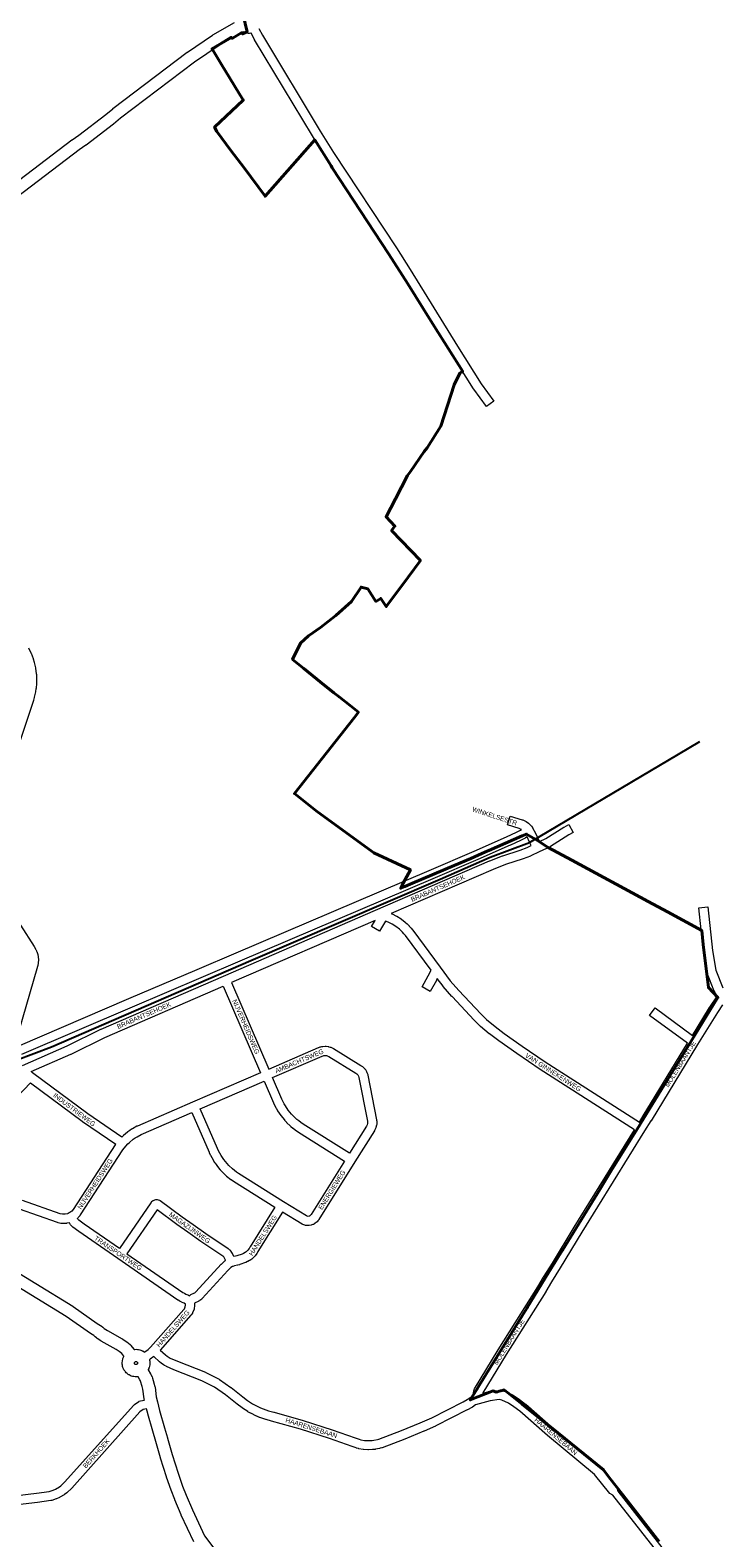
# Model space of a CAD drawing. Header units: metres. Extents: x 123817 to 142006, y 393105 to 406084.
# Tile 137 of 138: x 139196 to 140323, y 401430 to 403894. Entities that reach past the tile are written whole.
import ezdxf
from ezdxf.enums import TextEntityAlignment as Align

# ---------------------------------------------------------------- set-up
doc = ezdxf.new("R2010")
doc.units = ezdxf.units.M
doc.header["$MEASUREMENT"] = 0
doc.styles.add('Style-Arial', font='arial.ttf')

msp = doc.modelspace()

# ---------------------------------------------------------------- linework, layer by layer
at = {"color": 7, "linetype": 'Continuous', "lineweight": 40, "flags": 128}
msp.add_lwpolyline([(140223.6, 401424.2), (140164.7, 401500), (140142.2, 401528.8), (140132.9, 401541.5), (140057.9, 401602), (140000, 401648.6), (139976.1, 401667.8), (139970.7, 401672.2), (139967.3, 401671.4), (139964.6, 401670.4), (139962.2, 401669.8), (139959.8, 401669.1), (139957.3, 401668.7), (139952.4, 401670.4), (139915.1, 401655.9), (139925.6, 401672.8), (139929.4, 401679.1), (139929.5, 401679.4), (139993.6, 401783.2), (140000, 401793.4), (140008.1, 401806.4), (140008.6, 401807.2), (140042.8, 401863.3), (140065.8, 401900.5), (140066.2, 401901.1), (140127.1, 402000), (140145.6, 402030.2), (140187.8, 402098.2), (140276, 402241.8), (140319.8, 402313), (140304.4, 402329.5), (140296, 402399.6), (140293.3, 402422.6), (140237.3, 402453), (140205.6, 402470.2), (140080.9, 402537.7), (140042.3, 402558.6), (140024.9, 402569.6), (140007, 402580.2), (140006.9, 402580.2), (140000, 402577.3), (139945.3, 402553.7), (139943.7, 402553), (139934.2, 402548.8), (139915.7, 402540.6), (139888.8, 402529), (139820.6, 402500), (139808.1, 402494.7), (139801.2, 402491.7), (139803.3, 402495.6), (139805.6, 402500), (139817.1, 402521.6), (139757.6, 402549.6), (139755.2, 402551.3), (139755.2, 402551.4), (139662.9, 402618.5), (139627.6, 402646.5), (139725.1, 402770.3), (139732.1, 402779.3), (139718.6, 402790.1), (139700.5, 402804.5), (139692.1, 402811.2), (139669.5, 402829.2), (139642.7, 402850.6), (139642.7, 402850.7), (139624.7, 402865.6), (139637.4, 402892.4), (139650.4, 402904), (139670, 402917.7), (139695.2, 402937.5), (139720.8, 402960.5), (139736.5, 402983.7), (139747.8, 402980.9), (139760.8, 402960.3), (139768.7, 402965.2), (139777.6, 402951.9), (139802.4, 402985.1), (139813.5, 403000), (139833.6, 403027), (139786.5, 403076.4), (139791.8, 403083.2), (139777.4, 403098.8), (139792.6, 403128), (139812.3, 403165.9), (139817.2, 403172.8), (139839.8, 403205.1), (139844.3, 403211.6), (139866.9, 403246.8), (139888.8, 403314.2), (139897.7, 403333.6), (139900.7, 403334.9), (139900.5, 403335.5), (139902.8, 403336.2), (139856.2, 403410.3), (139838, 403439.2), (139812.8, 403479.1), (139782.1, 403527.6), (139782, 403527.8), (139689.5, 403669), (139687.6, 403672), (139660.7, 403714.4), (139660.7, 403714.5), (139579.7, 403622.5), (139545.3, 403668.7), (139523.9, 403697.3), (139500.8, 403728.2), (139497.2, 403735.3), (139544, 403779.3), (139543.2, 403780.6), (139508.4, 403837.8), (139495.1, 403859.7), (139492.8, 403863.4), (139505.7, 403871.1), (139524.3, 403882.2), (139525.6, 403880.4), (139541.7, 403889.8), (139542.8, 403887.7), (139550.2, 403890.9), (139543.8, 403918.3)], dxfattribs=at)
at = {"color": 40, "linetype": 'Continuous', "lineweight": 0, "flags": 128}
for points in [[(138166.9, 402880.4), (138300.9, 402982.1), (138617.4, 403222.2), (139263.8, 403714.3), (139264.2, 403714.6), (139275, 403722), (139319.4, 403755.7), (139330.5, 403765.1), (139330.9, 403765.5), (139452.1, 403857.6), (139452.6, 403857.9), (139493.8, 403885.5), (139494.3, 403885.9), (139494.3, 403885.9), (139529.8, 403906.4)], [(139556.6, 403888.7), (139556.4, 403888.6), (139556.2, 403888.6), (139554.4, 403888.4), (139552.4, 403888.5), (139550.7, 403888.6), (139550.4, 403888.7), (139548.5, 403889.1), (139546.6, 403889.7), (139544.8, 403890.5), (139543.7, 403891), (139543.6, 403891.1), (139539.7, 403889), (139504.6, 403868.7), (139464, 403841.5), (139343.2, 403749.7), (139332.1, 403740.3), (139331.7, 403739.9), (139286.9, 403705.9), (139286.5, 403705.6), (139275.7, 403698.2), (138636.2, 403211.4)], [(139143.9, 401882.9), (139265.3, 401808.7), (139265.8, 401808.4), (139305.4, 401780.8), (139310.8, 401777.3), (139311.5, 401776.8), (139314.2, 401774.7), (139314.6, 401774.4), (139316.7, 401772.5), (139321.9, 401769.1), (139346.2, 401755.7), (139346.3, 401755.6), (139346.9, 401755.3), (139352.7, 401751.4), (139353.6, 401750.7), (139359, 401746.2), (139360.2, 401745), (139360.4, 401744.8), (139365.1, 401738.8), (139365.5, 401738.3), (139366.9, 401738.4), (139368.7, 401738.5), (139371, 401738.4), (139372.2, 401738.3), (139372.7, 401738.1), (139374.9, 401737.6), (139376.6, 401737.1), (139378.6, 401736.2), (139379.7, 401735.7), (139380.2, 401735.3), (139382.1, 401734.1), (139382.2, 401733.9)], [(139382.4, 401655.6), (139382.1, 401656.6), (139381.9, 401657.7), (139379.9, 401673.3), (139378.8, 401677.7), (139376, 401686.4), (139375.9, 401686.8), (139375, 401688.5), (139371.9, 401693.7), (139371, 401693.6), (139368.8, 401693.4), (139367, 401693.5), (139364.8, 401693.8), (139364.3, 401693.8), (139363, 401694.2), (139360.9, 401694.8), (139359.2, 401695.5), (139357.2, 401696.5), (139356.9, 401696.7), (139355.7, 401697.5), (139354, 401698.9), (139352.7, 401700.1), (139351.2, 401701.8), (139350.9, 401702), (139350.1, 401703.2), (139348.9, 401705.1), (139348.1, 401706.7), (139347.3, 401708.8), (139347.2, 401709), (139346.8, 401710.5), (139346.4, 401712.7), (139346.2, 401714.4), (139346.1, 401716.7), (139346.1, 401716.9), (139346.5, 401718.9), (139346.3, 401718.9), (139347.2, 401723.2), (139347.6, 401724.6), (139348.8, 401726.9), (139348.9, 401727), (139345.3, 401731.5), (139341.1, 401735.1), (139336.1, 401738.4), (139311.9, 401751.8), (139311.7, 401751.9), (139311.2, 401752.2), (139305.2, 401756.2), (139304.1, 401757), (139301.7, 401759.1), (139299.5, 401760.8), (139294.4, 401764.1), (139294.1, 401764.3), (139254.6, 401791.8), (139127, 401869.7)], [(139368.6, 401713.5), (139368.1, 401713.5), (139367.7, 401713.6), (139367.3, 401713.9), (139366.9, 401714.1), (139366.6, 401714.5), (139366.4, 401714.8), (139366.2, 401715.3), (139366.2, 401715.7), (139366.1, 401715.9), (139366.4, 401717.1), (139366.5, 401717.3), (139367.4, 401718.1), (139367.8, 401718.3), (139368.1, 401718.4), (139368.6, 401718.5), (139369, 401718.5), (139369.4, 401718.4), (139369.9, 401718.2), (139370.2, 401717.9), (139370.6, 401717.6), (139370.6, 401717.6), (139370.6, 401717.5), (139370.6, 401717.5), (139370.8, 401717.3), (139371, 401716.9), (139371.1, 401716.4), (139371.2, 401716), (139371.1, 401715.5), (139371, 401715.1), (139370.8, 401714.7), (139370.6, 401714.3), (139370.2, 401714), (139370, 401713.9), (139370, 401713.9), (139370, 401713.9), (139369.9, 401713.8), (139369.5, 401713.6), (139369, 401713.5), (139368.6, 401713.5)], [(139390.5, 401721.4), (139390.7, 401720.9), (139391, 401719.1), (139391.2, 401716.9), (139391.2, 401716), (139391.2, 401715.1), (139391, 401712.9), (139390.7, 401711.1), (139390.1, 401709), (139389.8, 401708.2), (139389.5, 401707.3), (139388.5, 401705.3), (139388.4, 401705.1), (139388.7, 401704.7), (139392.4, 401698.4), (139392.8, 401697.7), (139394.5, 401694.3), (139394.9, 401693.3), (139395.4, 401691.4), (139397.9, 401683.5), (139398, 401683.1), (139399.4, 401677.8), (139399.7, 401676.5), (139401.7, 401660.8), (139403.7, 401652.7), (139407.3, 401638.5), (139415.1, 401610.1), (139420, 401593.7), (139420.1, 401593.5), (139427.6, 401566.7), (139437.4, 401536.1), (139444.8, 401515.1), (139450.5, 401500.2), (139460.8, 401476), (139480.7, 401433.5), (139521.4, 401379.8)], [(139463, 401424), (139442.6, 401467.7), (139442.5, 401468), (139432, 401492.6), (139431.9, 401492.9), (139426.1, 401508.1), (139426, 401508.2), (139426, 401508.3), (139418.5, 401529.6), (139418.4, 401529.9), (139408.5, 401560.8), (139408.4, 401561.1), (139400.9, 401588), (139395.9, 401604.5), (139395.9, 401604.7), (139388, 401633.3), (139387.9, 401633.5), (139386, 401641.1)]]:
    msp.add_lwpolyline(points, dxfattribs=at)
at = {"color": 9, "linetype": 'Continuous', "lineweight": 0, "flags": 128}
for points in [[(139569.4, 403896.5), (139575.4, 403885.7), (139669.7, 403728.8), (139691.7, 403693.9), (139794.3, 403538), (139794.4, 403537.9), (139816.7, 403502.7), (139816.8, 403502.7), (139894.3, 403377.5), (139932.9, 403316), (139953.5, 403287.7), (139941.3, 403278.9), (139920.6, 403307.4), (139920.4, 403307.8), (139881.6, 403369.5), (139881.5, 403369.6), (139804.1, 403494.7), (139781.7, 403529.8), (139679.2, 403685.7), (139679.1, 403685.9), (139656.9, 403720.9), (139656.9, 403721), (139562.5, 403878.1), (139562.4, 403878.3), (139556.6, 403888.7)], [(139192.9, 402884.4), (139196.8, 402876.3), (139197, 402875.9), (139198.7, 402871.7), (139198.8, 402871.4), (139198.8, 402871.4), (139200.3, 402867.2), (139200.4, 402866.8), (139202.2, 402861.2), (139202.3, 402860.8), (139203.4, 402856.4), (139203.4, 402856.1), (139204.3, 402851.7), (139204.4, 402851.2), (139205.6, 402842.2), (139205.7, 402841.7), (139206, 402837.2), (139206, 402836.7), (139206, 402827.6), (139206, 402827.6), (139206, 402827), (139205.2, 402818), (139205.1, 402817.5), (139204.4, 402813), (139204.4, 402812.5), (139202.4, 402803.7), (139202.3, 402803.2), (139201, 402798.8), (139200.9, 402798.6), (139177.7, 402728.1)], [(139176.2, 402234), (139356.7, 402311.5), (139356.7, 402311.5), (139468.7, 402359.1), (139532.5, 402386.5), (139532.5, 402386.5), (139847.9, 402520.9), (139921.2, 402552.6), (139974.3, 402575.7), (139990.6, 402583.2), (139997.2, 402586.7), (139998.7, 402587.7), (139998.2, 402588), (139995.1, 402589.5), (139975.7, 402595.4), (139980, 402609.8), (140000, 402603.7), (140001.1, 402603.3), (140005.3, 402601.3), (140005.8, 402601), (140006.4, 402600.6), (140010.2, 402597.9), (140011.2, 402597.1), (140014.5, 402593.7), (140014.9, 402593.3), (140015.1, 402593), (140016.5, 402591.2), (140016.6, 402591), (140017, 402590.4), (140019.2, 402586.6), (140019.5, 402586), (140025.4, 402573.6), (140028, 402567.9), (140038.5, 402572.9), (140068.1, 402591.7), (140068.4, 402591.8), (140068.4, 402591.8), (140075.9, 402596.1), (140083.4, 402583.1), (140076, 402578.9), (140046.1, 402560), (140045.9, 402559.8), (140045.4, 402559.5), (140027.7, 402551.1), (140027.7, 402551.1), (140027.7, 402551.1), (140014, 402544.6), (140013.4, 402544.3), (140001.6, 402540), (140001.4, 402539.9), (139972.8, 402530.6), (139952.5, 402522.6), (139785.6, 402450.5), (139786.7, 402450.1), (139787.4, 402449.8), (139794.4, 402446.3), (139794.9, 402446.1), (139795.1, 402445.9), (139801.8, 402441.7), (139802.4, 402441.3), (139808.6, 402436.4), (139809.1, 402436), (139812, 402433.4), (139812.3, 402433.1), (139815.1, 402430.3), (139815.3, 402430), (139818, 402427.1), (139818.1, 402426.9), (139818.2, 402426.8), (139820.7, 402423.7), (139820.9, 402423.5), (139865.9, 402362.9), (139882.3, 402340.7), (139896.3, 402324.8), (139932.3, 402286.4), (139941.6, 402277.2), (139955.5, 402265.8), (139970.6, 402254.7), (139999.6, 402233.8), (140037.4, 402208.2), (140191.4, 402109.8), (140197.7, 402119.7), (140270.3, 402238.5), (140208.2, 402284.1), (140217.1, 402296.2), (140278.2, 402251.3), (140306.3, 402297), (140306.5, 402297.2), (140317.9, 402314.3), (140314, 402323.4), (140313.9, 402323.7), (140302.4, 402353.1), (140302.4, 402353.3), (140302, 402354.6), (140296.3, 402387.6), (140296.3, 402388.1), (140288.6, 402459.9), (140303.5, 402461.5), (140311.2, 402389.9), (140316.7, 402357.9), (140327.8, 402329.3)], [(139183.1, 402202.3), (139256, 402234.4), (139311.4, 402261.5), (139311.7, 402261.6), (139511.9, 402348.3), (139760, 402455.8), (139760, 402455.8), (139760, 402455.8), (139946.6, 402536.4), (139946.8, 402536.5), (139967.5, 402544.7), (139968, 402544.8), (139996.6, 402554.2), (140007.9, 402558.3), (140014.5, 402561.4), (140011.8, 402567.2), (140011.8, 402567.2), (140011.8, 402567.2), (140007.8, 402575.7), (140005.2, 402574), (140004.8, 402573.7), (140004.5, 402573.6), (139997.4, 402569.9), (139997.1, 402569.7), (139980.6, 402562.1), (139980.4, 402562), (139927.2, 402538.8), (139927.2, 402538.8), (139853.8, 402507.1), (139853.8, 402507.1), (139538.4, 402372.7), (139474.6, 402345.3), (139474.6, 402345.3), (139362.6, 402297.7), (139181.4, 402219.9)], [(139112.4, 402535.9), (139202.3, 402396.5), (139202.5, 402396.1), (139204.6, 402392.5), (139205, 402391.8), (139206, 402389.4), (139206.2, 402388.9), (139206.3, 402388.6), (139207.9, 402383.7), (139208.1, 402382.9), (139208.6, 402380.3), (139208.7, 402379.5), (139209, 402374.7), (139209, 402374.1), (139209, 402373.8), (139208.9, 402370.9), (139208.8, 402370), (139208, 402364.9), (139207.8, 402364.3), (139207.8, 402364.1), (139176.8, 402256.4)], [(139748.2, 401589.2), (139754.4, 401589.4), (139757.2, 401589.8), (139763.4, 401591.1), (139765.8, 401591.8), (139802.7, 401605.8), (139833.3, 401618.4), (139852, 401626.7), (139903.3, 401652.6), (139910, 401656.4), (139915.8, 401660.5), (139916.4, 401661), (139918, 401661.7), (139920.1, 401662.3), (139920.3, 401666.1), (139920.4, 401666.8), (139921, 401670.9), (139921.3, 401672.4), (139922, 401673.7), (139960.9, 401737.7), (139960.9, 401737.8), (140025.6, 401840.5), (140034.8, 401856.2), (140034.9, 401856.4), (140049.3, 401879.4), (140084.8, 401937.9), (140084.8, 401938), (140183.4, 402097.1), (140029.2, 402195.6), (140029.1, 402195.7), (139991.1, 402221.5), (139990.9, 402221.6), (139961.8, 402242.5), (139961.7, 402242.6), (139946.4, 402253.8), (139946.1, 402254), (139931.8, 402265.9), (139931.3, 402266.3), (139921.7, 402275.8), (139921.4, 402276), (139885.3, 402314.7), (139885.1, 402314.8), (139870.9, 402331.1), (139870.8, 402331.2), (139870.5, 402331.6), (139861.1, 402344.2), (139859.8, 402341.5), (139859.6, 402341.2), (139849.5, 402323.2), (139836.4, 402330.6), (139846.4, 402348.4), (139851.1, 402357.7), (139808.9, 402414.4), (139806.7, 402417.2), (139804.3, 402419.9), (139801.8, 402422.4), (139799.2, 402424.8), (139793.5, 402429.2), (139787.4, 402433), (139781, 402436.2), (139776.2, 402438), (139766.4, 402421.7), (139753.6, 402429.5), (139759.5, 402439.2), (139524.7, 402337.5), (139585.9, 402196.2), (139667.1, 402231.3), (139667.4, 402231.4), (139669.9, 402232.4), (139670.8, 402232.7), (139672.6, 402233.1), (139673.1, 402233.2), (139673.8, 402233.3), (139677.6, 402233.6), (139679.2, 402233.6), (139682.9, 402233.1), (139683.3, 402233.1), (139684.1, 402232.9), (139685.9, 402232.3), (139687, 402231.9), (139690.4, 402230.3), (139691, 402230), (139691.2, 402229.9), (139736.3, 402202.1), (139736.7, 402201.8), (139738.9, 402200.3), (139739.9, 402199.4), (139742.5, 402196.7), (139742.9, 402196.3), (139743.5, 402195.4), (139745.5, 402192.3), (139746.2, 402190.9), (139746.2, 402190.8), (139747.5, 402187.3), (139747.8, 402186.2), (139761.9, 402113.6), (139762, 402113.1), (139762.2, 402111), (139762.3, 402110.2), (139762.2, 402109.8), (139762.1, 402106), (139761.8, 402104.5), (139760.9, 402100.8), (139760.7, 402100.1), (139760.3, 402099.3), (139758.6, 402095.9), (139758.3, 402095.3), (139726.4, 402044.5), (139667.5, 401950.5), (139667.3, 401950.2), (139666.4, 401948.9), (139666, 401948.4), (139665.8, 401948.1), (139664.7, 401946.9), (139663.7, 401946), (139661.1, 401944), (139660.3, 401943.5), (139659.9, 401943.3), (139658.5, 401942.5), (139657.6, 401942.2), (139656.1, 401941.6), (139654.8, 401941.3), (139654.8, 401941.3), (139651.5, 401940.7), (139649.7, 401940.7), (139646.5, 401940.9), (139645.7, 401941), (139644.7, 401941.3), (139641.6, 401942.3), (139640.2, 401942.9), (139640, 401943.1), (139608.3, 401962.8), (139567.9, 401898.1), (139566.7, 401895.8), (139566.1, 401895), (139563.2, 401891), (139562.9, 401890.5), (139562.5, 401890.1), (139558.9, 401886.6), (139557.7, 401885.6), (139554.7, 401883.6), (139554.4, 401883.4), (139554.3, 401883.4), (139551.6, 401881.9), (139551.1, 401881.7), (139548.4, 401880.4), (139547.7, 401880.1), (139538.4, 401876.8), (139537.9, 401876.7), (139534.9, 401875.8), (139534.4, 401875.7), (139529.8, 401874.8), (139527.1, 401873.9), (139526.2, 401873.5), (139523.8, 401871.9), (139519, 401867.1), (139477, 401821.4), (139476, 401820.5), (139473.2, 401818.4), (139472.5, 401817.9), (139472.5, 401817.9), (139470.6, 401816.9), (139470, 401816.6), (139465.3, 401814.3), (139465.1, 401814.2), (139464.4, 401813.6), (139464.3, 401812.9), (139464.5, 401811), (139464.5, 401810.4), (139464.5, 401809.5), (139463.9, 401805), (139463.5, 401803.3), (139463.3, 401802.7), (139461.1, 401798), (139460.7, 401797.3), (139459.3, 401795.1), (139458.7, 401794.2), (139458.5, 401794), (139408.3, 401737.3), (139417, 401729.4), (139419.3, 401727.5), (139423, 401724.9), (139424.7, 401724), (139436.3, 401718.9), (139482.1, 401701), (139482.7, 401700.7), (139504.3, 401689.9), (139504.7, 401689.7), (139505.2, 401689.3), (139523.6, 401676.3), (139524, 401676), (139543.1, 401660.7), (139550.9, 401654.8), (139559.1, 401649.5), (139563.2, 401647.3), (139572, 401643), (139576.3, 401641.2), (139585.4, 401638.1), (139594.1, 401635.8), (139594.2, 401635.7), (139641.8, 401622.4), (139642.1, 401622.3), (139689.4, 401606.9), (139689.5, 401606.9), (139726.9, 401594), (139727.1, 401593.9), (139733.3, 401591.6), (139736, 401590.8), (139742.1, 401589.6), (139748.2, 401589.2)], [(139345.2, 402085), (139289.7, 402123.1), (139199.7, 402190.2), (139199.7, 402190.2), (139199.7, 402190.2), (139197.1, 402192.1), (139262.1, 402220.7), (139262.4, 402220.8), (139317.8, 402247.9), (139510.9, 402331.6), (139572.1, 402190.3), (139460.8, 402142.1), (139460.8, 402142.1), (139460.8, 402142.1), (139370.8, 402103.1), (139370.2, 402102.8), (139362.9, 402098.8), (139362.7, 402098.7), (139362.4, 402098.5), (139358.9, 402096.3), (139358.6, 402096.1), (139355.2, 402093.7), (139354.8, 402093.3), (139348.4, 402088), (139348, 402087.7), (139345.2, 402085)], [(140327.3, 402301.4), (140319, 402289), (140286.7, 402236.5), (140210.5, 402111.8), (140210.4, 402111.7), (140200, 402095.4), (140097.6, 401930.1), (140062.1, 401871.6), (140062.1, 401871.5), (140047.7, 401848.6), (140038.5, 401832.9), (140038.4, 401832.6), (139973.7, 401729.9), (139935.6, 401667.2), (139935.5, 401666.7), (139944, 401669.1), (139944.7, 401669.3), (139945.1, 401669.3), (139961.2, 401671.3), (139963.3, 401671.2), (139969.9, 401670.2), (139970.1, 401670.2), (139971.8, 401669.6), (139984, 401664.1), (139984.7, 401663.8), (139985.1, 401663.5), (139995, 401656.9), (139995.4, 401656.6), (140005.3, 401649), (140005.6, 401648.7), (140051, 401609.1), (140128.3, 401544.7), (140129.3, 401543.8), (140129.4, 401543.7), (140154.6, 401512.5), (140156, 401506.6)], [(139717.7, 402058.8), (139642.1, 402106.1), (139637.9, 402109), (139634.6, 402111.5), (139631.5, 402114.1), (139625.3, 402119.9), (139622.6, 402122.8), (139617.4, 402129.3), (139612.8, 402136.3), (139610.8, 402139.7), (139607.1, 402147.4), (139591.8, 402182.5), (139672.9, 402217.5), (139674.8, 402218.2), (139675.6, 402218.4), (139678, 402218.6), (139680.4, 402218.3), (139681.1, 402218.1), (139683.6, 402216.9), (139728.2, 402189.5), (139729.6, 402188.5), (139731.2, 402186.8), (139732.3, 402185), (139733.1, 402182.8), (139747.1, 402111.1), (139747.2, 402109.9), (139747.1, 402107.5), (139746.6, 402105.3), (139745.4, 402103), (139717.7, 402058.8)], [(139174.6, 402150.9), (139196.2, 402174.1), (139280.8, 402111), (139281.1, 402110.8), (139335.4, 402073.6), (139335.2, 402073.3), (139334.8, 402072.8), (139265.8, 401966.7), (139263.5, 401964.2), (139260.7, 401962), (139259.5, 401961.2), (139257.9, 401960.5), (139256.5, 401960), (139253, 401959.1), (139251.7, 401959)], [(139650, 401955.7), (139648.6, 401955.8), (139647.2, 401956.3), (139609.9, 401979.5), (139536.2, 402025.7), (139532.8, 402028), (139526.2, 402033.2), (139520.2, 402038.9), (139517.5, 402041.9), (139512.1, 402048.4), (139509.8, 402051.8), (139507.6, 402055.2), (139503.5, 402062.6), (139501.8, 402066.4), (139473.7, 402131.3), (139578.1, 402176.5), (139593.4, 402141.2), (139593.5, 402140.9), (139597.4, 402132.9), (139597.7, 402132.5), (139599.9, 402128.6), (139600.1, 402128.1), (139605.1, 402120.7), (139605.5, 402120.2), (139611.1, 402113.2), (139611.2, 402113.1), (139611.4, 402112.8), (139614.5, 402109.5), (139614.8, 402109.2), (139621.3, 402103), (139621.7, 402102.7), (139625.1, 402099.8), (139625.4, 402099.6), (139629, 402096.9), (139629.3, 402096.7), (139633.8, 402093.6), (139634, 402093.5), (139709.7, 402046.1), (139654.9, 401958.7), (139654.4, 401957.9), (139654, 401957.5), (139652.5, 401956.4), (139652.1, 401956.1), (139651.6, 401956), (139650, 401955.7)], [(139528.6, 401889.9), (139526.9, 401893.9), (139526.2, 401895.2), (139524.2, 401898.2), (139523.7, 401898.9), (139523.4, 401899.2), (139522.2, 401900.5), (139521.6, 401901.1), (139520.2, 401902.3), (139519.4, 401902.8), (139483, 401927), (139461.9, 401941.8), (139444.2, 401954.5), (139408.3, 401981), (139407.6, 401981.4), (139405.4, 401982.3), (139403.6, 401982.6), (139403.4, 401982.7), (139400.8, 401982.7), (139400.3, 401982.6), (139398.6, 401982.1), (139396.7, 401981.3), (139396.3, 401981.1), (139395.5, 401980.6), (139394.1, 401979.4), (139393.4, 401978.6), (139393.2, 401978.4), (139392.8, 401977.8), (139341.4, 401903.2), (139283.8, 401943), (139275, 401949.4), (139273.7, 401951), (139272.9, 401952.5), (139273.3, 401952.9), (139274.3, 401953.7), (139277.3, 401957.2), (139277.5, 401957.4), (139278, 401958.1), (139347.2, 402064.3), (139351.9, 402070.3), (139355.5, 402074.1), (139358.1, 402076.6), (139364.1, 402081.6), (139367.2, 402083.8), (139370.3, 402085.8), (139377.1, 402089.5), (139459.9, 402125.4), (139488.1, 402060.3), (139488.2, 402060.2), (139490, 402056.1), (139490.3, 402055.6), (139494.6, 402047.8), (139494.8, 402047.3), (139497.2, 402043.6), (139497.4, 402043.3), (139500, 402039.6), (139500.3, 402039.2), (139505.9, 402032.2), (139506, 402032.1), (139506.3, 402031.9), (139509.3, 402028.6), (139509.7, 402028.2), (139516.2, 402022), (139516.7, 402021.6), (139523.7, 402016.1), (139524.1, 402015.8), (139527.8, 402013.2), (139528.1, 402013), (139595.6, 401970.8), (139555.1, 401905.9), (139554.9, 401905.5), (139553.7, 401903.4), (139551.5, 401900.3), (139548.9, 401897.8), (139546.8, 401896.4), (139544.6, 401895.2), (139542.4, 401894.1), (139533.6, 401891), (139531.2, 401890.4), (139528.6, 401889.9)], [(139251.7, 401959), (139248.2, 401959), (139244.8, 401959.7), (139183.3, 401981.5)], [(139382.2, 401733.9), (139383.1, 401734.4), (139388.5, 401738.4), (139392.5, 401742), (139446.9, 401803.5), (139447.7, 401804.8), (139449.2, 401808), (139449.5, 401810.5), (139449.3, 401812.4), (139449.3, 401812.4), (139447.1, 401813.8), (139444.1, 401815.1), (139443.7, 401815.3), (139440.8, 401816.8), (139440.5, 401816.9), (139440.4, 401817), (139437.6, 401818.7), (139437.1, 401818.9), (139339, 401886.6), (139339, 401886.6), (139339, 401886.6), (139275.1, 401930.7), (139274.9, 401930.9), (139265.4, 401937.9), (139264.2, 401939), (139261.8, 401941.8), (139261.8, 401941.9), (139261, 401943), (139259.7, 401945.3), (139256.1, 401944.4), (139255.6, 401944.3), (139255.1, 401944.2), (139252.8, 401944), (139251.8, 401943.9), (139247.2, 401944), (139246.1, 401944.1), (139245.9, 401944.2), (139241.4, 401945.1), (139240.3, 401945.4), (139178.3, 401967.3)], [(139455.8, 401826), (139456.5, 401826.5), (139457.7, 401827.3), (139457.9, 401827.4), (139458.5, 401827.8), (139463.4, 401830), (139464.6, 401830.7), (139466.4, 401832.1), (139508.1, 401877.4), (139508.4, 401877.7), (139513.8, 401883), (139514.8, 401883.8), (139514.9, 401883.9), (139513.4, 401887.4), (139512.1, 401889.4), (139511.5, 401890), (139510.8, 401890.6), (139474.6, 401914.5), (139474.4, 401914.7), (139453.3, 401929.6), (139453.2, 401929.6), (139435.4, 401942.4), (139435.4, 401942.4), (139403, 401966.3), (139353.7, 401894.7), (139445.4, 401831.4), (139447.8, 401830), (139450.3, 401828.7), (139453.6, 401827.3), (139454.3, 401826.9), (139454.5, 401826.8), (139455.8, 401826)], [(140148.2, 401500.4), (140142.9, 401503.1), (140118.2, 401533.7), (140041.3, 401597.7), (140041.2, 401597.8), (139995.9, 401637.3), (139986.5, 401644.6), (139977.3, 401650.7), (139966.6, 401655.5), (139962, 401656.3), (139947.5, 401654.5), (139929.5, 401649.4), (139923.6, 401647.7), (139918.5, 401644), (139917.8, 401643.6), (139917.8, 401643.5), (139910.5, 401639.4), (139910.2, 401639.3), (139858.6, 401613.3), (139858.3, 401613.1), (139839.4, 401604.6), (139839.1, 401604.5), (139808.3, 401591.8), (139808.1, 401591.8), (139770.8, 401577.7), (139770.4, 401577.6), (139767.5, 401576.7), (139766.9, 401576.5), (139760.1, 401575.1), (139759.8, 401575), (139759.5, 401575), (139756, 401574.5), (139755.4, 401574.5), (139748.4, 401574.2), (139747.5, 401574.2), (139740.6, 401574.7), (139739.8, 401574.8), (139739.7, 401574.8), (139732.9, 401576.1), (139732.3, 401576.3), (139728.9, 401577.2), (139728.3, 401577.4), (139721.9, 401579.9), (139684.7, 401592.7), (139637.6, 401608), (139590.2, 401621.3), (139581.3, 401623.6), (139580.8, 401623.8), (139571.2, 401627.1), (139570.7, 401627.3), (139566, 401629.2), (139565.6, 401629.4), (139556.4, 401633.9), (139556, 401634.1), (139551.6, 401636.5), (139551.5, 401636.6), (139551.2, 401636.8), (139542.6, 401642.3), (139542.1, 401642.6), (139534, 401648.8), (139533.8, 401648.9), (139514.8, 401664.2), (139497, 401676.7), (139476.3, 401687.1), (139430.7, 401705), (139430.4, 401705.1), (139418.4, 401710.4), (139417.8, 401710.7), (139415.4, 401712), (139415.3, 401712.1), (139414.8, 401712.4), (139410.4, 401715.4), (139409.9, 401715.8), (139407.3, 401718), (139407.1, 401718.2), (139397.8, 401726.6), (139397.7, 401726.6), (139391.7, 401722.2), (139391.1, 401721.8), (139390.5, 401721.4)], [(138681.7, 401427.3), (138737.5, 401437.6), (138737.6, 401437.6), (138737.7, 401437.6), (138807.3, 401448.2), (138807.4, 401448.3), (138909.3, 401463), (139057.2, 401484.8), (139057.3, 401484.8), (139088, 401489.1), (139088.1, 401489.1), (139205.8, 401503.3), (139226.9, 401506.1), (139233, 401508.2), (139237, 401510), (139243.4, 401513.5), (139246, 401515.4), (139252.5, 401521.8), (139364.5, 401646.9), (139365.9, 401648.1), (139373.3, 401653.2), (139373.7, 401653.5), (139376, 401654.3), (139382.4, 401655.6)], [(139386, 401641.1), (139380.5, 401639.9), (139375.1, 401636.3), (139263.5, 401511.7), (139263.2, 401511.3), (139256.2, 401504.4), (139255.4, 401503.7), (139252, 401501.1), (139251.2, 401500.6), (139251, 401500.5), (139243.9, 401496.7), (139243.3, 401496.4), (139238.8, 401494.4), (139238.3, 401494.2), (139231.1, 401491.7), (139229.9, 401491.3), (139229.6, 401491.3), (139207.7, 401488.4), (139207.6, 401488.4), (139090, 401474.3)]]:
    msp.add_lwpolyline(points, dxfattribs=at)
at = {"flags": 128}
msp.add_lwpolyline([(139172.6, 402211), (139230.4, 402232.8), (139556.2, 402373.7), (139699.7, 402435.4), (139865.6, 402506.7), (139947.3, 402542.3), (140012.1, 402566.6), (140255.5, 402710.6), (140290.2, 402731.3)], dxfattribs=at)
at = {"color": 111, "linetype": 'Continuous', "lineweight": 0, "flags": 128}
for points in [[(140156, 401506.6), (140247.6, 401389.6), (140247.7, 401389.6), (140326.4, 401287.9), (140339, 401275.1), (140339, 401275.1), (140452.6, 401157.5), (140460.2, 401149.7), (140575.5, 401031), (140568.4, 401024.1), (140454.4, 401141.3)], [(140444, 401152), (140331.8, 401268.1), (140319.1, 401281), (140318.8, 401281.3), (140318.7, 401281.5), (140239.8, 401383.4), (140148.2, 401500.4)]]:
    msp.add_lwpolyline(points, dxfattribs=at)

# ---------------------------------------------------------------- texts
at = {"color": 8, "style": 'Style-Arial', "width": 0.909091}
for s, rotation, p in [('WINKELSESTR', 342.09, (139954.8, 402609.5)), ('BRABANTSEHOEK', 23.3964, (139861.9, 402491.8)), ('BRABANTSEHOEK', 23.4273, (139381.6, 402284)), ('NIJVERHEIDSWEG', 293.4145, (139548.4, 402265.5)), ('AMBACHTSWEG', 22.9855, (139635.6, 402209.5)), ('VAN GINNEKENWEG', 327.2586, (140050.7, 402191)), ('MOLENBAANTJE', 58.3639, (140258.4, 402204.5)), ('INDUSTRIEWEG', 323.208, (139267.9, 402129.9)), ('NIJVERHEIDSWEG', 56.9939, (139301.8, 402008.8)), ('ENERGIEWEG', 57.9472, (139688.8, 401998.9)), ('MAGAZIJNWEG', 324.6109, (139456.4, 401937)), ('HANDELSWEG', 57.6703, (139576, 401924.5)), ('TRANSPORTWEG', 325.7512, (139339.5, 401895.5)), ('HANDELSWEG', 48.6991, (139429.1, 401772.1)), ('MOLENBAANTJE', 58.0384, (139978.5, 401750.5)), ('HAARENSEBAAN', 342.5799, (139655.3, 401610.1)), ('HAARENSEBAAN', 319.7769, (140055, 401596.2)), ('BERKHOEK', 48.5149, (139303.6, 401568.2))]:
    msp.add_text(s, height=7.7, rotation=rotation, dxfattribs=at).set_placement(p, align=Align.MIDDLE_CENTER)

doc.saveas('drawing.dxf')
